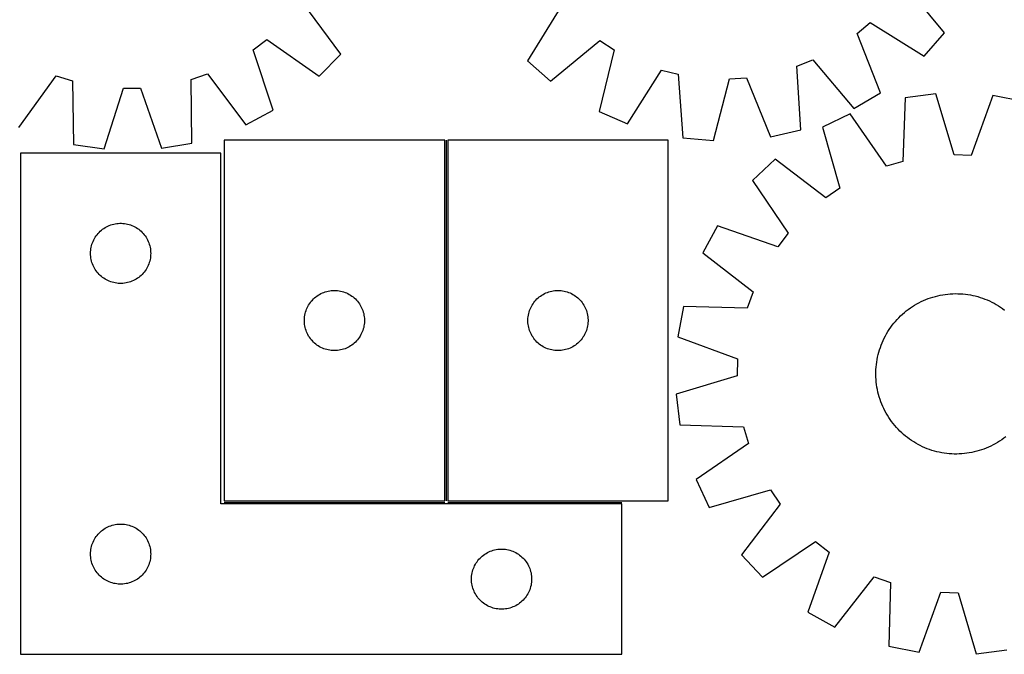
# Model space of a CAD drawing. Header units: millimetres. Extents: x 7 to 1493, y 7 to 2993.
# Tile 6 of 13: x 287 to 778, y 2116 to 2432. Entities that reach past the tile are written whole.
import ezdxf

# ---------------------------------------------------------------- set-up
doc = ezdxf.new("R2010")
doc.units = ezdxf.units.MM
doc.layers.add('COMMON', color=5, linetype='CONTINUOUS', true_color=0x0000ff)
doc.layers.add('CUT', color=7, linetype='CONTINUOUS', true_color=0x000000)

msp = doc.modelspace()

# ---------------------------------------------------------------- linework, layer by layer
at = {"layer": 'COMMON'}
for p, q in [((500.121481, 2372.191677), (500.121481, 2192.191677)), ((389.371481, 2191.441676), (499.371481, 2191.441676)), ((500.871482, 2191.441676), (587.742524, 2191.441676))]:
    msp.add_line(p, q, dxfattribs=at)
at = {"layer": 'CUT'}
for p, q in [((748.719159, 2425.664136), (728.511749, 2450.171999)), ((447.494778, 2415.129976), (428.642787, 2440.695131)), ((557.380113, 2438.737536), (540.612849, 2411.759144)), ((705.025355, 2425.359581), (711.610713, 2430.850703)), ((711.610713, 2430.850703), (738.589104, 2414.083439)), ((403.848482, 2417.189615), (410.721256, 2422.316442)), ((410.721256, 2422.316442), (436.753064, 2404.114253)), ((552.193546, 2401.62909), (576.701409, 2421.836499)), ((576.701409, 2421.836499), (583.958764, 2417.270302)), ((716.670397, 2395.806785), (705.025355, 2425.359581)), ((738.589104, 2414.083439), (748.719159, 2425.664136)), ((413.877723, 2387.050122), (403.848482, 2417.189615)), ((583.958764, 2417.270302), (576.34893, 2386.430957)), ((436.753064, 2404.114253), (447.494778, 2415.129976)), ((540.612849, 2411.759144), (552.193546, 2401.62909)), ((675.021007, 2409.019263), (682.980905, 2412.206644)), ((682.980905, 2412.206644), (703.45751, 2387.923247)), ((590.493186, 2380.375335), (607.557116, 2407.16707)), ((607.557116, 2407.16707), (615.870304, 2405.067004)), ((676.963784, 2377.314368), (675.021007, 2409.019263)), ((287.050472, 2378.46721), (305.538794, 2404.296587)), ((305.538794, 2404.296587), (313.726199, 2401.749869)), ((313.726199, 2401.749869), (314.301432, 2369.990715)), ((373.004093, 2402.496403), (381.124765, 2405.248501)), ((373.228852, 2370.732835), (373.004093, 2402.496403)), ((381.124765, 2405.248501), (400.257701, 2379.892919)), ((615.870304, 2405.067004), (618.162803, 2373.385476)), ((633.48608, 2371.997053), (641.435741, 2402.750551)), ((641.435741, 2402.750551), (649.991009, 2403.322187)), ((649.991009, 2403.322187), (661.961435, 2373.899684)), ((329.527159, 2367.775365), (339.128883, 2398.053768)), ((339.128883, 2398.053768), (347.702547, 2398.161743)), ((347.702547, 2398.161743), (358.063744, 2368.13475)), ((703.45751, 2387.923247), (716.670397, 2395.806785)), ((729.069936, 2393.280774), (727.943898, 2361.536377)), ((744.3318, 2395.231687), (729.069936, 2393.280774)), ((753.406872, 2364.791289), (744.3318, 2395.231687)), ((772.857857, 2394.377364), (761.977373, 2364.534612)), ((787.975618, 2391.516616), (772.857857, 2394.377364)), ((400.257701, 2379.892919), (413.877723, 2387.050122)), ((576.34893, 2386.430957), (590.493186, 2380.375335)), ((701.676043, 2385.278247), (687.764013, 2378.706644)), ((719.71355, 2359.13206), (701.676043, 2385.278247)), ((661.961435, 2373.899684), (676.963784, 2377.314368)), ((687.764013, 2378.706644), (696.502646, 2348.167963)), ((389.371481, 2372.191677), (389.371481, 2192.191677)), ((499.371481, 2372.191677), (389.371481, 2372.191677)), ((499.371481, 2192.191677), (499.371481, 2372.191677)), ((500.871482, 2372.191677), (500.871482, 2192.191677)), ((610.871482, 2372.191677), (500.871482, 2372.191677)), ((610.871482, 2192.191677), (610.871482, 2372.191677)), ((618.162803, 2373.385476), (633.48608, 2371.997053)), ((314.301432, 2369.990715), (329.527159, 2367.775365)), ((358.063744, 2368.13475), (373.228852, 2370.732835)), ((387.742524, 2365.691676), (287.742524, 2365.691676)), ((287.742524, 2365.691676), (287.742524, 2115.691676)), ((387.742524, 2190.691676), (387.742524, 2365.691676)), ((664.183789, 2362.63061), (652.983399, 2352.081591)), ((689.418094, 2343.338005), (664.183789, 2362.63061)), ((761.977373, 2364.534612), (753.406872, 2364.791289)), ((727.943898, 2361.536377), (719.71355, 2359.13206)), ((652.983399, 2352.081591), (670.731304, 2325.737965)), ((696.502646, 2348.167963), (689.418094, 2343.338005)), ((328.73931, 2327.689264), (329.368868, 2328.136831)), ((329.368868, 2328.136831), (330.020632, 2328.551395)), ((330.020632, 2328.551395), (330.692873, 2328.931857)), ((330.692873, 2328.931857), (331.383808, 2329.277209)), ((331.383808, 2329.277209), (332.091605, 2329.586535)), ((332.091605, 2329.586535), (332.814388, 2329.859014)), ((332.814388, 2329.859014), (333.550239, 2330.093924)), ((333.550239, 2330.093924), (334.297208, 2330.290641)), ((334.297208, 2330.290641), (335.053313, 2330.448645)), ((335.053313, 2330.448645), (335.816549, 2330.567516)), ((335.816549, 2330.567516), (336.584892, 2330.646938)), ((336.584892, 2330.646938), (337.356305, 2330.686703)), ((337.356305, 2330.686703), (338.128743, 2330.686703)), ((338.128743, 2330.686703), (338.900156, 2330.646938)), ((338.900156, 2330.646938), (339.668499, 2330.567516)), ((339.668499, 2330.567516), (340.431735, 2330.448645)), ((340.431735, 2330.448645), (341.18784, 2330.290641)), ((341.18784, 2330.290641), (341.934808, 2330.093924)), ((341.934808, 2330.093924), (342.67066, 2329.859014)), ((342.67066, 2329.859014), (343.393442, 2329.586535)), ((343.393442, 2329.586535), (344.10124, 2329.277209)), ((344.10124, 2329.277209), (344.792175, 2328.931857)), ((344.792175, 2328.931857), (345.464416, 2328.551395)), ((345.464416, 2328.551395), (346.11618, 2328.136831)), ((346.11618, 2328.136831), (346.745738, 2327.689264)), ((635.525042, 2329.505684), (628.132664, 2316.011859)), ((665.486034, 2318.955155), (635.525042, 2329.505684)), ((324.325218, 2322.398082), (324.688245, 2323.079897)), ((324.688245, 2323.079897), (325.08589, 2323.742118)), ((325.08589, 2323.742118), (325.517099, 2324.382992)), ((325.517099, 2324.382992), (325.980727, 2325.000818)), ((325.980727, 2325.000818), (326.475545, 2325.593957)), ((326.475545, 2325.593957), (327.000241, 2326.160838)), ((327.000241, 2326.160838), (327.553424, 2326.699956)), ((327.553424, 2326.699956), (328.133626, 2327.209882)), ((328.133626, 2327.209882), (328.73931, 2327.689264)), ((346.745738, 2327.689264), (347.351422, 2327.209882)), ((347.351422, 2327.209882), (347.931624, 2326.699956)), ((347.931624, 2326.699956), (348.484807, 2326.160838)), ((348.484807, 2326.160838), (349.009503, 2325.593957)), ((349.009503, 2325.593957), (349.504321, 2325.000818)), ((349.504321, 2325.000818), (349.967949, 2324.382992)), ((349.967949, 2324.382992), (350.399157, 2323.742118)), ((350.399157, 2323.742118), (350.796803, 2323.079897)), ((350.796803, 2323.079897), (351.15983, 2322.398082)), ((670.731304, 2325.737965), (665.486034, 2318.955155)), ((322.921205, 2318.000034), (323.059689, 2318.759956)), ((323.059689, 2318.759956), (323.237108, 2319.511742)), ((323.237108, 2319.511742), (323.452993, 2320.253398)), ((323.452993, 2320.253398), (323.706772, 2320.982957)), ((323.706772, 2320.982957), (323.99777, 2321.698484)), ((323.99777, 2321.698484), (324.325218, 2322.398082)), ((351.15983, 2322.398082), (351.487277, 2321.698484)), ((351.487277, 2321.698484), (351.778276, 2320.982957)), ((351.778276, 2320.982957), (352.032055, 2320.253398)), ((352.032055, 2320.253398), (352.24794, 2319.511742)), ((352.24794, 2319.511742), (352.425359, 2318.759956)), ((352.425359, 2318.759956), (352.563842, 2318.000034)), ((322.742524, 2315.691676), (322.762413, 2316.463857)), ((322.762413, 2314.919494), (322.742524, 2315.691676)), ((322.762413, 2316.463857), (322.822026, 2317.23399)), ((322.822026, 2314.149361), (322.762413, 2314.919494)), ((322.822026, 2317.23399), (322.921205, 2318.000034)), ((322.921205, 2313.383317), (322.822026, 2314.149361)), ((323.059689, 2312.623395), (322.921205, 2313.383317)), ((352.563842, 2313.383317), (352.425359, 2312.623395)), ((352.563842, 2318.000034), (352.663022, 2317.23399)), ((352.663022, 2314.149361), (352.563842, 2313.383317)), ((352.663022, 2317.23399), (352.722635, 2316.463857)), ((352.722635, 2314.919494), (352.663022, 2314.149361)), ((352.722635, 2316.463857), (352.742524, 2315.691676)), ((352.742524, 2315.691676), (352.722635, 2314.919494)), ((628.132664, 2316.011859), (653.152553, 2296.441986)), ((323.237108, 2311.871609), (323.059689, 2312.623395)), ((323.452993, 2311.129953), (323.237108, 2311.871609)), ((323.706772, 2310.400394), (323.452993, 2311.129953)), ((323.99777, 2309.684867), (323.706772, 2310.400394)), ((324.325218, 2308.985269), (323.99777, 2309.684867)), ((324.688245, 2308.303454), (324.325218, 2308.985269)), ((325.08589, 2307.641233), (324.688245, 2308.303454)), ((350.796803, 2308.303454), (350.399157, 2307.641233)), ((351.15983, 2308.985269), (350.796803, 2308.303454)), ((351.487277, 2309.684867), (351.15983, 2308.985269)), ((351.778276, 2310.400394), (351.487277, 2309.684867)), ((352.032055, 2311.129953), (351.778276, 2310.400394)), ((352.24794, 2311.871609), (352.032055, 2311.129953)), ((352.425359, 2312.623395), (352.24794, 2311.871609)), ((325.517099, 2307.000359), (325.08589, 2307.641233)), ((325.980727, 2306.382533), (325.517099, 2307.000359)), ((326.475545, 2305.789394), (325.980727, 2306.382533)), ((327.000241, 2305.222513), (326.475545, 2305.789394)), ((327.553424, 2304.683395), (327.000241, 2305.222513)), ((328.133626, 2304.173469), (327.553424, 2304.683395)), ((328.73931, 2303.694087), (328.133626, 2304.173469)), ((329.368868, 2303.24652), (328.73931, 2303.694087)), ((346.745738, 2303.694087), (346.11618, 2303.24652)), ((347.351422, 2304.173469), (346.745738, 2303.694087)), ((347.931624, 2304.683395), (347.351422, 2304.173469)), ((348.484807, 2305.222513), (347.931624, 2304.683395)), ((349.009503, 2305.789394), (348.484807, 2305.222513)), ((349.504321, 2306.382533), (349.009503, 2305.789394)), ((349.967949, 2307.000359), (349.504321, 2306.382533)), ((350.399157, 2307.641233), (349.967949, 2307.000359)), ((330.020632, 2302.831956), (329.368868, 2303.24652)), ((330.692873, 2302.451494), (330.020632, 2302.831956)), ((331.383808, 2302.106142), (330.692873, 2302.451494)), ((332.091605, 2301.796816), (331.383808, 2302.106142)), ((332.814388, 2301.524337), (332.091605, 2301.796816)), ((333.550239, 2301.289427), (332.814388, 2301.524337)), ((334.297208, 2301.09271), (333.550239, 2301.289427)), ((335.053313, 2300.934706), (334.297208, 2301.09271)), ((335.816549, 2300.815835), (335.053313, 2300.934706)), ((336.584892, 2300.736413), (335.816549, 2300.815835)), ((337.356305, 2300.696648), (336.584892, 2300.736413)), ((338.128743, 2300.696648), (337.356305, 2300.696648)), ((338.900156, 2300.736413), (338.128743, 2300.696648)), ((339.668499, 2300.815835), (338.900156, 2300.736413)), ((340.431735, 2300.934706), (339.668499, 2300.815835)), ((341.18784, 2301.09271), (340.431735, 2300.934706)), ((341.934808, 2301.289427), (341.18784, 2301.09271)), ((342.67066, 2301.524337), (341.934808, 2301.289427)), ((343.393442, 2301.796816), (342.67066, 2301.524337)), ((344.10124, 2302.106142), (343.393442, 2301.796816)), ((344.792175, 2302.451494), (344.10124, 2302.106142)), ((345.464416, 2302.831956), (344.792175, 2302.451494)), ((346.11618, 2303.24652), (345.464416, 2302.831956)), ((433.902319, 2292.933959), (434.469199, 2293.458655)), ((434.469199, 2293.458655), (435.062339, 2293.953474)), ((435.062339, 2293.953474), (435.680165, 2294.417102)), ((435.680165, 2294.417102), (436.321038, 2294.84831)), ((436.321038, 2294.84831), (436.98326, 2295.245955)), ((436.98326, 2295.245955), (437.665074, 2295.608983)), ((437.665074, 2295.608983), (438.364673, 2295.93643)), ((438.364673, 2295.93643), (439.0802, 2296.227429)), ((439.0802, 2296.227429), (439.809759, 2296.481207)), ((439.809759, 2296.481207), (440.551414, 2296.697092)), ((440.551414, 2296.697092), (441.3032, 2296.874512)), ((441.3032, 2296.874512), (442.063123, 2297.012995)), ((442.063123, 2297.012995), (442.829166, 2297.112175)), ((442.829166, 2297.112175), (443.5993, 2297.171788)), ((443.5993, 2297.171788), (444.371481, 2297.191677)), ((444.371481, 2297.191677), (445.143663, 2297.171788)), ((445.143663, 2297.171788), (445.913796, 2297.112175)), ((445.913796, 2297.112175), (446.67984, 2297.012995)), ((446.67984, 2297.012995), (447.439762, 2296.874512)), ((447.439762, 2296.874512), (448.191548, 2296.697092)), ((448.191548, 2296.697092), (448.933204, 2296.481207)), ((448.933204, 2296.481207), (449.662763, 2296.227429)), ((449.662763, 2296.227429), (450.37829, 2295.93643)), ((450.37829, 2295.93643), (451.077888, 2295.608983)), ((451.077888, 2295.608983), (451.759702, 2295.245955)), ((451.759702, 2295.245955), (452.421924, 2294.84831)), ((452.421924, 2294.84831), (453.062798, 2294.417102)), ((453.062798, 2294.417102), (453.680623, 2293.953474)), ((453.680623, 2293.953474), (454.273763, 2293.458655)), ((454.273763, 2293.458655), (454.840644, 2292.933959)), ((545.40232, 2292.933959), (545.9692, 2293.458655)), ((545.9692, 2293.458655), (546.56234, 2293.953474)), ((546.56234, 2293.953474), (547.180166, 2294.417102)), ((547.180166, 2294.417102), (547.821039, 2294.84831)), ((547.821039, 2294.84831), (548.483261, 2295.245955)), ((548.483261, 2295.245955), (549.165075, 2295.608983)), ((549.165075, 2295.608983), (549.864674, 2295.93643)), ((549.864674, 2295.93643), (550.580201, 2296.227429)), ((550.580201, 2296.227429), (551.30976, 2296.481207)), ((551.30976, 2296.481207), (552.051415, 2296.697092)), ((552.051415, 2296.697092), (552.803201, 2296.874512)), ((552.803201, 2296.874512), (553.563124, 2297.012995)), ((553.563124, 2297.012995), (554.329167, 2297.112175)), ((554.329167, 2297.112175), (555.099301, 2297.171788)), ((555.099301, 2297.171788), (555.871482, 2297.191677)), ((555.871482, 2297.191677), (556.643664, 2297.171788)), ((556.643664, 2297.171788), (557.413797, 2297.112175)), ((557.413797, 2297.112175), (558.179841, 2297.012995)), ((558.179841, 2297.012995), (558.939763, 2296.874512)), ((558.939763, 2296.874512), (559.691549, 2296.697092)), ((559.691549, 2296.697092), (560.433205, 2296.481207)), ((560.433205, 2296.481207), (561.162764, 2296.227429)), ((561.162764, 2296.227429), (561.878291, 2295.93643)), ((561.878291, 2295.93643), (562.577889, 2295.608983)), ((562.577889, 2295.608983), (563.259703, 2295.245955)), ((563.259703, 2295.245955), (563.921925, 2294.84831)), ((563.921925, 2294.84831), (564.562799, 2294.417102)), ((564.562799, 2294.417102), (565.180624, 2293.953474)), ((565.180624, 2293.953474), (565.773764, 2293.458655)), ((565.773764, 2293.458655), (566.340645, 2292.933959)), ((653.152553, 2296.441986), (650.260009, 2288.370273)), ((740.525634, 2293.103219), (741.710622, 2293.521323)), ((741.710622, 2293.521323), (742.908158, 2293.901999)), ((742.908158, 2293.901999), (744.117061, 2294.244872)), ((744.117061, 2294.244872), (745.336136, 2294.549603)), ((745.336136, 2294.549603), (746.564182, 2294.815892)), ((746.564182, 2294.815892), (747.799987, 2295.043475)), ((747.799987, 2295.043475), (749.04233, 2295.232129)), ((749.04233, 2295.232129), (750.289986, 2295.381666)), ((750.289986, 2295.381666), (751.541723, 2295.49194)), ((751.541723, 2295.49194), (752.796307, 2295.562842)), ((752.796307, 2295.562842), (754.052498, 2295.594301)), ((754.052498, 2295.594301), (755.309058, 2295.586286)), ((755.309058, 2295.586286), (756.564746, 2295.538806)), ((756.564746, 2295.538806), (757.818323, 2295.451908)), ((757.818323, 2295.451908), (759.068552, 2295.325676)), ((759.068552, 2295.325676), (760.314199, 2295.160236)), ((760.314199, 2295.160236), (761.554035, 2294.955751)), ((761.554035, 2294.955751), (762.786836, 2294.712423)), ((762.786836, 2294.712423), (764.011386, 2294.430492)), ((764.011386, 2294.430492), (765.226475, 2294.110235)), ((765.226475, 2294.110235), (766.430906, 2293.75197)), ((766.430906, 2293.75197), (767.623489, 2293.35605)), ((430.476622, 2287.842595), (430.785947, 2288.550392)), ((430.785947, 2288.550392), (431.131299, 2289.241328)), ((431.131299, 2289.241328), (431.511762, 2289.913569)), ((431.511762, 2289.913569), (431.926326, 2290.565332)), ((431.926326, 2290.565332), (432.373893, 2291.194891)), ((432.373893, 2291.194891), (432.853275, 2291.800574)), ((432.853275, 2291.800574), (433.363201, 2292.380777)), ((433.363201, 2292.380777), (433.902319, 2292.933959)), ((454.840644, 2292.933959), (455.379762, 2292.380777)), ((455.379762, 2292.380777), (455.889688, 2291.800574)), ((455.889688, 2291.800574), (456.36907, 2291.194891)), ((456.36907, 2291.194891), (456.816636, 2290.565332)), ((456.816636, 2290.565332), (457.231201, 2289.913569)), ((457.231201, 2289.913569), (457.611663, 2289.241328)), ((457.611663, 2289.241328), (457.957015, 2288.550392)), ((457.957015, 2288.550392), (458.266341, 2287.842595)), ((541.976623, 2287.842595), (542.285948, 2288.550392)), ((542.285948, 2288.550392), (542.6313, 2289.241328)), ((542.6313, 2289.241328), (543.011763, 2289.913569)), ((543.011763, 2289.913569), (543.426327, 2290.565332)), ((543.426327, 2290.565332), (543.873894, 2291.194891)), ((543.873894, 2291.194891), (544.353276, 2291.800574)), ((544.353276, 2291.800574), (544.863202, 2292.380777)), ((544.863202, 2292.380777), (545.40232, 2292.933959)), ((566.340645, 2292.933959), (566.879763, 2292.380777)), ((566.879763, 2292.380777), (567.389689, 2291.800574)), ((567.389689, 2291.800574), (567.869071, 2291.194891)), ((567.869071, 2291.194891), (568.316637, 2290.565332)), ((568.316637, 2290.565332), (568.731202, 2289.913569)), ((568.731202, 2289.913569), (569.111664, 2289.241328)), ((569.111664, 2289.241328), (569.457016, 2288.550392)), ((569.457016, 2288.550392), (569.766342, 2287.842595)), ((618.505118, 2289.145967), (615.644371, 2274.028206)), ((650.260009, 2288.370273), (618.505118, 2289.145967)), ((731.634674, 2288.468059), (732.678455, 2289.167721)), ((732.678455, 2289.167721), (733.743698, 2289.834253)), ((733.743698, 2289.834253), (734.829352, 2290.466996)), ((734.829352, 2290.466996), (735.934345, 2291.065325)), ((735.934345, 2291.065325), (737.057586, 2291.62865)), ((737.057586, 2291.62865), (738.197968, 2292.156416)), ((738.197968, 2292.156416), (739.354364, 2292.648101)), ((739.354364, 2292.648101), (740.525634, 2293.103219)), ((767.623489, 2293.35605), (768.803047, 2292.922865)), ((768.803047, 2292.922865), (769.968416, 2292.452842)), ((769.968416, 2292.452842), (771.118447, 2291.946447)), ((771.118447, 2291.946447), (772.252004, 2291.404178)), ((772.252004, 2291.404178), (773.367968, 2290.826571)), ((773.367968, 2290.826571), (774.465239, 2290.214196)), ((774.465239, 2290.214196), (775.542733, 2289.567656)), ((775.542733, 2289.567656), (776.599388, 2288.887591)), ((776.599388, 2288.887591), (777.634159, 2288.174671)), ((429.416218, 2283.349308), (429.495641, 2284.117652)), ((429.495641, 2284.117652), (429.614512, 2284.880888)), ((429.614512, 2284.880888), (429.772516, 2285.636993)), ((429.772516, 2285.636993), (429.969233, 2286.383961)), ((429.969233, 2286.383961), (430.204143, 2287.119812)), ((430.204143, 2287.119812), (430.476622, 2287.842595)), ((458.266341, 2287.842595), (458.53882, 2287.119812)), ((458.53882, 2287.119812), (458.773729, 2286.383961)), ((458.773729, 2286.383961), (458.970447, 2285.636993)), ((458.970447, 2285.636993), (459.12845, 2284.880888)), ((459.12845, 2284.880888), (459.247321, 2284.117652)), ((459.247321, 2284.117652), (459.326744, 2283.349308)), ((540.916219, 2283.349308), (540.995642, 2284.117652)), ((540.995642, 2284.117652), (541.114513, 2284.880888)), ((541.114513, 2284.880888), (541.272517, 2285.636993)), ((541.272517, 2285.636993), (541.469234, 2286.383961)), ((541.469234, 2286.383961), (541.704144, 2287.119812)), ((541.704144, 2287.119812), (541.976623, 2287.842595)), ((569.766342, 2287.842595), (570.038821, 2287.119812)), ((570.038821, 2287.119812), (570.27373, 2286.383961)), ((570.27373, 2286.383961), (570.470448, 2285.636993)), ((570.470448, 2285.636993), (570.628451, 2284.880888)), ((570.628451, 2284.880888), (570.747322, 2284.117652)), ((570.747322, 2284.117652), (570.826745, 2283.349308)), ((725.878764, 2283.615194), (726.772953, 2284.498049)), ((726.772953, 2284.498049), (727.694432, 2285.352381)), ((727.694432, 2285.352381), (728.642292, 2286.177347)), ((728.642292, 2286.177347), (729.615596, 2286.972133)), ((729.615596, 2286.972133), (730.613385, 2287.735955)), ((730.613385, 2287.735955), (731.634674, 2288.468059)), ((777.634159, 2288.174671), (778.646027, 2287.4296)), ((429.376454, 2282.577895), (429.416218, 2283.349308)), ((429.376454, 2281.805458), (429.376454, 2282.577895)), ((429.416218, 2281.034045), (429.376454, 2281.805458)), ((429.495641, 2280.265701), (429.416218, 2281.034045)), ((429.614512, 2279.502465), (429.495641, 2280.265701)), ((429.772516, 2278.74636), (429.614512, 2279.502465)), ((429.969233, 2277.999392), (429.772516, 2278.74636)), ((458.970447, 2278.74636), (458.773729, 2277.999392)), ((459.12845, 2279.502465), (458.970447, 2278.74636)), ((459.247321, 2280.265701), (459.12845, 2279.502465)), ((459.326744, 2281.034045), (459.247321, 2280.265701)), ((459.326744, 2283.349308), (459.366508, 2282.577895)), ((459.366508, 2281.805458), (459.326744, 2281.034045)), ((459.366508, 2282.577895), (459.366508, 2281.805458)), ((540.876455, 2282.577895), (540.916219, 2283.349308)), ((540.876455, 2281.805458), (540.876455, 2282.577895)), ((540.916219, 2281.034045), (540.876455, 2281.805458)), ((540.995642, 2280.265701), (540.916219, 2281.034045)), ((541.114513, 2279.502465), (540.995642, 2280.265701)), ((541.272517, 2278.74636), (541.114513, 2279.502465)), ((541.469234, 2277.999392), (541.272517, 2278.74636)), ((570.470448, 2278.74636), (570.27373, 2277.999392)), ((570.628451, 2279.502465), (570.470448, 2278.74636)), ((570.747322, 2280.265701), (570.628451, 2279.502465)), ((570.826745, 2281.034045), (570.747322, 2280.265701)), ((570.826745, 2283.349308), (570.866509, 2282.577895)), ((570.866509, 2281.805458), (570.826745, 2281.034045)), ((570.866509, 2282.577895), (570.866509, 2281.805458)), ((721.134143, 2277.769737), (721.847063, 2278.804508)), ((721.847063, 2278.804508), (722.592135, 2279.816376)), ((722.592135, 2279.816376), (723.368622, 2280.80434)), ((723.368622, 2280.80434), (724.175758, 2281.767428)), ((724.175758, 2281.767428), (725.012748, 2282.704687)), ((725.012748, 2282.704687), (725.878764, 2283.615194)), ((430.204143, 2277.263541), (429.969233, 2277.999392)), ((430.476622, 2276.540758), (430.204143, 2277.263541)), ((430.785947, 2275.832961), (430.476622, 2276.540758)), ((431.131299, 2275.142025), (430.785947, 2275.832961)), ((431.511762, 2274.469784), (431.131299, 2275.142025)), ((431.926326, 2273.818021), (431.511762, 2274.469784)), ((432.373893, 2273.188462), (431.926326, 2273.818021)), ((456.816636, 2273.818021), (456.36907, 2273.188462)), ((457.231201, 2274.469784), (456.816636, 2273.818021)), ((457.611663, 2275.142025), (457.231201, 2274.469784)), ((457.957015, 2275.832961), (457.611663, 2275.142025)), ((458.266341, 2276.540758), (457.957015, 2275.832961)), ((458.53882, 2277.263541), (458.266341, 2276.540758)), ((458.773729, 2277.999392), (458.53882, 2277.263541)), ((541.704144, 2277.263541), (541.469234, 2277.999392)), ((541.976623, 2276.540758), (541.704144, 2277.263541)), ((542.285948, 2275.832961), (541.976623, 2276.540758)), ((542.6313, 2275.142025), (542.285948, 2275.832961)), ((543.011763, 2274.469784), (542.6313, 2275.142025)), ((543.426327, 2273.818021), (543.011763, 2274.469784)), ((543.873894, 2273.188462), (543.426327, 2273.818021)), ((568.316637, 2273.818021), (567.869071, 2273.188462)), ((568.731202, 2274.469784), (568.316637, 2273.818021)), ((569.111664, 2275.142025), (568.731202, 2274.469784)), ((569.457016, 2275.832961), (569.111664, 2275.142025)), ((569.766342, 2276.540758), (569.457016, 2275.832961)), ((570.038821, 2277.263541), (569.766342, 2276.540758)), ((570.27373, 2277.999392), (570.038821, 2277.263541)), ((615.644371, 2274.028206), (645.487122, 2263.147722)), ((718.617556, 2273.422353), (719.195164, 2274.538317)), ((719.195164, 2274.538317), (719.807539, 2275.635588)), ((719.807539, 2275.635588), (720.454078, 2276.713082)), ((720.454078, 2276.713082), (721.134143, 2277.769737)), ((432.853275, 2272.582779), (432.373893, 2273.188462)), ((433.363201, 2272.002576), (432.853275, 2272.582779)), ((433.902319, 2271.449394), (433.363201, 2272.002576)), ((434.469199, 2270.924698), (433.902319, 2271.449394)), ((435.062339, 2270.429879), (434.469199, 2270.924698)), ((435.680165, 2269.966251), (435.062339, 2270.429879)), ((436.321038, 2269.535043), (435.680165, 2269.966251)), ((436.98326, 2269.137398), (436.321038, 2269.535043)), ((437.665074, 2268.77437), (436.98326, 2269.137398)), ((451.759702, 2269.137398), (451.077888, 2268.77437)), ((452.421924, 2269.535043), (451.759702, 2269.137398)), ((453.062798, 2269.966251), (452.421924, 2269.535043)), ((453.680623, 2270.429879), (453.062798, 2269.966251)), ((454.273763, 2270.924698), (453.680623, 2270.429879)), ((454.840644, 2271.449394), (454.273763, 2270.924698)), ((455.379762, 2272.002576), (454.840644, 2271.449394)), ((455.889688, 2272.582779), (455.379762, 2272.002576)), ((456.36907, 2273.188462), (455.889688, 2272.582779)), ((544.353276, 2272.582779), (543.873894, 2273.188462)), ((544.863202, 2272.002576), (544.353276, 2272.582779)), ((545.40232, 2271.449394), (544.863202, 2272.002576)), ((545.9692, 2270.924698), (545.40232, 2271.449394)), ((546.56234, 2270.429879), (545.9692, 2270.924698)), ((547.180166, 2269.966251), (546.56234, 2270.429879)), ((547.821039, 2269.535043), (547.180166, 2269.966251)), ((548.483261, 2269.137398), (547.821039, 2269.535043)), ((549.165075, 2268.77437), (548.483261, 2269.137398)), ((563.259703, 2269.137398), (562.577889, 2268.77437)), ((563.921925, 2269.535043), (563.259703, 2269.137398)), ((564.562799, 2269.966251), (563.921925, 2269.535043)), ((565.180624, 2270.429879), (564.562799, 2269.966251)), ((565.773764, 2270.924698), (565.180624, 2270.429879)), ((566.340645, 2271.449394), (565.773764, 2270.924698)), ((566.879763, 2272.002576), (566.340645, 2271.449394)), ((567.389689, 2272.582779), (566.879763, 2272.002576)), ((567.869071, 2273.188462), (567.389689, 2272.582779)), ((716.665685, 2268.793838), (717.09887, 2269.973396)), ((717.09887, 2269.973396), (717.568892, 2271.138765)), ((717.568892, 2271.138765), (718.075288, 2272.288796)), ((718.075288, 2272.288796), (718.617556, 2273.422353)), ((438.364673, 2268.446923), (437.665074, 2268.77437)), ((439.0802, 2268.155924), (438.364673, 2268.446923)), ((439.809759, 2267.902146), (439.0802, 2268.155924)), ((440.551414, 2267.686261), (439.809759, 2267.902146)), ((441.3032, 2267.508841), (440.551414, 2267.686261)), ((442.063123, 2267.370358), (441.3032, 2267.508841)), ((442.829166, 2267.271178), (442.063123, 2267.370358)), ((443.5993, 2267.211565), (442.829166, 2267.271178)), ((444.371481, 2267.191677), (443.5993, 2267.211565)), ((445.143663, 2267.211565), (444.371481, 2267.191677)), ((445.913796, 2267.271178), (445.143663, 2267.211565)), ((446.67984, 2267.370358), (445.913796, 2267.271178)), ((447.439762, 2267.508841), (446.67984, 2267.370358)), ((448.191548, 2267.686261), (447.439762, 2267.508841)), ((448.933204, 2267.902146), (448.191548, 2267.686261)), ((449.662763, 2268.155924), (448.933204, 2267.902146)), ((450.37829, 2268.446923), (449.662763, 2268.155924)), ((451.077888, 2268.77437), (450.37829, 2268.446923)), ((549.864674, 2268.446923), (549.165075, 2268.77437)), ((550.580201, 2268.155924), (549.864674, 2268.446923)), ((551.30976, 2267.902146), (550.580201, 2268.155924)), ((552.051415, 2267.686261), (551.30976, 2267.902146)), ((552.803201, 2267.508841), (552.051415, 2267.686261)), ((553.563124, 2267.370358), (552.803201, 2267.508841)), ((554.329167, 2267.271178), (553.563124, 2267.370358)), ((555.099301, 2267.211565), (554.329167, 2267.271178)), ((555.871482, 2267.191677), (555.099301, 2267.211565)), ((556.643664, 2267.211565), (555.871482, 2267.191677)), ((557.413797, 2267.271178), (556.643664, 2267.211565)), ((558.179841, 2267.370358), (557.413797, 2267.271178)), ((558.939763, 2267.508841), (558.179841, 2267.370358)), ((559.691549, 2267.686261), (558.939763, 2267.508841)), ((560.433205, 2267.902146), (559.691549, 2267.686261)), ((561.162764, 2268.155924), (560.433205, 2267.902146)), ((561.878291, 2268.446923), (561.162764, 2268.155924)), ((562.577889, 2268.77437), (561.878291, 2268.446923)), ((715.309312, 2263.957185), (715.591243, 2265.181735)), ((715.591243, 2265.181735), (715.911499, 2266.396824)), ((715.911499, 2266.396824), (716.269765, 2267.601255)), ((716.269765, 2267.601255), (716.665685, 2268.793838)), ((645.487122, 2263.147722), (645.230446, 2254.577221)), ((714.569827, 2258.988672), (714.696058, 2260.238901)), ((714.696058, 2260.238901), (714.861498, 2261.484548)), ((714.861498, 2261.484548), (715.065983, 2262.724384)), ((715.065983, 2262.724384), (715.309312, 2263.957185)), ((645.230446, 2254.577221), (614.790048, 2245.502149)), ((714.427434, 2255.222847), (714.435448, 2256.479407)), ((714.458893, 2253.966656), (714.427434, 2255.222847)), ((714.435448, 2256.479407), (714.482928, 2257.735095)), ((714.482928, 2257.735095), (714.569827, 2258.988672)), ((714.529794, 2252.712072), (714.458893, 2253.966656)), ((714.640068, 2251.460335), (714.529794, 2252.712072)), ((714.789606, 2250.212679), (714.640068, 2251.460335)), ((714.978259, 2248.970336), (714.789606, 2250.212679)), ((614.790048, 2245.502149), (616.74096, 2230.240285)), ((715.205843, 2247.734531), (714.978259, 2248.970336)), ((715.472131, 2246.506485), (715.205843, 2247.734531)), ((715.776862, 2245.28741), (715.472131, 2246.506485)), ((716.119735, 2244.078507), (715.776862, 2245.28741)), ((716.500411, 2242.880971), (716.119735, 2244.078507)), ((716.918515, 2241.695983), (716.500411, 2242.880971)), ((717.373634, 2240.524713), (716.918515, 2241.695983)), ((717.865319, 2239.368317), (717.373634, 2240.524713)), ((718.393084, 2238.227935), (717.865319, 2239.368317)), ((718.95641, 2237.104694), (718.393084, 2238.227935)), ((719.554739, 2235.999701), (718.95641, 2237.104694)), ((720.187482, 2234.914047), (719.554739, 2235.999701)), ((720.854013, 2233.848804), (720.187482, 2234.914047)), ((616.74096, 2230.240285), (648.485358, 2229.114247)), ((721.553676, 2232.805023), (720.854013, 2233.848804)), ((722.28578, 2231.783734), (721.553676, 2232.805023)), ((723.049601, 2230.785945), (722.28578, 2231.783734)), ((723.844388, 2229.812641), (723.049601, 2230.785945)), ((724.669354, 2228.864781), (723.844388, 2229.812641)), ((648.485358, 2229.114247), (650.889674, 2220.883899)), ((725.523686, 2227.943302), (724.669354, 2228.864781)), ((726.406541, 2227.049113), (725.523686, 2227.943302)), ((727.317047, 2226.183097), (726.406541, 2227.049113)), ((728.254307, 2225.346107), (727.317047, 2226.183097)), ((729.217394, 2224.538971), (728.254307, 2225.346107)), ((650.889674, 2220.883899), (624.743487, 2202.846392)), ((730.205359, 2223.762483), (729.217394, 2224.538971)), ((731.217227, 2223.017412), (730.205359, 2223.762483)), ((732.251998, 2222.304492), (731.217227, 2223.017412)), ((733.308652, 2221.624427), (732.251998, 2222.304492)), ((734.386146, 2220.977888), (733.308652, 2221.624427)), ((735.483417, 2220.365512), (734.386146, 2220.977888)), ((736.599382, 2219.787905), (735.483417, 2220.365512)), ((737.732939, 2219.245637), (736.599382, 2219.787905)), ((772.917041, 2220.126759), (771.7938, 2219.563433)), ((774.022034, 2220.725088), (772.917041, 2220.126759)), ((775.107687, 2221.357831), (774.022034, 2220.725088)), ((776.17293, 2222.024362), (775.107687, 2221.357831)), ((777.216711, 2222.724025), (776.17293, 2222.024362)), ((778.238, 2223.456129), (777.216711, 2222.724025)), ((779.235789, 2224.21995), (778.238, 2223.456129)), ((738.882969, 2218.739241), (737.732939, 2219.245637)), ((740.048339, 2218.269219), (738.882969, 2218.739241)), ((741.227897, 2217.836034), (740.048339, 2218.269219)), ((742.42048, 2217.440114), (741.227897, 2217.836034)), ((743.62491, 2217.081848), (742.42048, 2217.440114)), ((744.84, 2216.761592), (743.62491, 2217.081848)), ((746.06455, 2216.479661), (744.84, 2216.761592)), ((747.297351, 2216.236332), (746.06455, 2216.479661)), ((748.537186, 2216.031847), (747.297351, 2216.236332)), ((749.782833, 2215.866407), (748.537186, 2216.031847)), ((751.033062, 2215.740176), (749.782833, 2215.866407)), ((752.286639, 2215.653277), (751.033062, 2215.740176)), ((753.542327, 2215.605797), (752.286639, 2215.653277)), ((754.798887, 2215.597783), (753.542327, 2215.605797)), ((756.055079, 2215.629242), (754.798887, 2215.597783)), ((757.309662, 2215.700143), (756.055079, 2215.629242)), ((758.5614, 2215.810417), (757.309662, 2215.700143)), ((759.809056, 2215.959955), (758.5614, 2215.810417)), ((761.051399, 2216.148608), (759.809056, 2215.959955)), ((762.287203, 2216.376192), (761.051399, 2216.148608)), ((763.515249, 2216.64248), (762.287203, 2216.376192)), ((764.734325, 2216.947211), (763.515249, 2216.64248)), ((765.943228, 2217.290084), (764.734325, 2216.947211)), ((767.140764, 2217.67076), (765.943228, 2217.290084)), ((768.325751, 2218.088864), (767.140764, 2217.67076)), ((769.497021, 2218.543983), (768.325751, 2218.088864)), ((770.653418, 2219.035668), (769.497021, 2218.543983)), ((771.7938, 2219.563433), (770.653418, 2219.035668)), ((624.743487, 2202.846392), (631.31509, 2188.934362)), ((631.31509, 2188.934362), (661.853772, 2197.672995)), ((661.853772, 2197.672995), (666.68373, 2190.588443)), ((587.742524, 2190.691676), (387.742524, 2190.691676)), ((389.371481, 2192.191677), (499.371481, 2192.191677)), ((500.871482, 2192.191677), (610.871482, 2192.191677)), ((587.742524, 2115.691676), (587.742524, 2190.691676)), ((666.68373, 2190.588443), (647.391124, 2165.354138)), ((335.053313, 2180.448645), (335.816549, 2180.567516)), ((335.816549, 2180.567516), (336.584892, 2180.646938)), ((336.584892, 2180.646938), (337.356305, 2180.686703)), ((337.356305, 2180.686703), (338.128743, 2180.686703)), ((338.128743, 2180.686703), (338.900156, 2180.646938)), ((338.900156, 2180.646938), (339.668499, 2180.567516)), ((339.668499, 2180.567516), (340.431735, 2180.448645)), ((325.980727, 2175.000818), (326.475545, 2175.593957)), ((326.475545, 2175.593957), (327.000241, 2176.160838)), ((327.000241, 2176.160838), (327.553424, 2176.699956)), ((327.553424, 2176.699956), (328.133626, 2177.209882)), ((328.133626, 2177.209882), (328.73931, 2177.689264)), ((328.73931, 2177.689264), (329.368868, 2178.136831)), ((329.368868, 2178.136831), (330.020632, 2178.551395)), ((330.020632, 2178.551395), (330.692873, 2178.931857)), ((330.692873, 2178.931857), (331.383808, 2179.277209)), ((331.383808, 2179.277209), (332.091605, 2179.586535)), ((332.091605, 2179.586535), (332.814388, 2179.859014)), ((332.814388, 2179.859014), (333.550239, 2180.093924)), ((333.550239, 2180.093924), (334.297208, 2180.290641)), ((334.297208, 2180.290641), (335.053313, 2180.448645)), ((340.431735, 2180.448645), (341.18784, 2180.290641)), ((341.18784, 2180.290641), (341.934808, 2180.093924)), ((341.934808, 2180.093924), (342.67066, 2179.859014)), ((342.67066, 2179.859014), (343.393442, 2179.586535)), ((343.393442, 2179.586535), (344.10124, 2179.277209)), ((344.10124, 2179.277209), (344.792175, 2178.931857)), ((344.792175, 2178.931857), (345.464416, 2178.551395)), ((345.464416, 2178.551395), (346.11618, 2178.136831)), ((346.11618, 2178.136831), (346.745738, 2177.689264)), ((346.745738, 2177.689264), (347.351422, 2177.209882)), ((347.351422, 2177.209882), (347.931624, 2176.699956)), ((347.931624, 2176.699956), (348.484807, 2176.160838)), ((348.484807, 2176.160838), (349.009503, 2175.593957)), ((349.009503, 2175.593957), (349.504321, 2175.000818)), ((323.452993, 2170.253398), (323.706772, 2170.982957)), ((323.706772, 2170.982957), (323.99777, 2171.698484)), ((323.99777, 2171.698484), (324.325218, 2172.398082)), ((324.325218, 2172.398082), (324.688245, 2173.079897)), ((324.688245, 2173.079897), (325.08589, 2173.742118)), ((325.08589, 2173.742118), (325.517099, 2174.382992)), ((325.517099, 2174.382992), (325.980727, 2175.000818)), ((349.504321, 2175.000818), (349.967949, 2174.382992)), ((349.967949, 2174.382992), (350.399157, 2173.742118)), ((350.399157, 2173.742118), (350.796803, 2173.079897)), ((350.796803, 2173.079897), (351.15983, 2172.398082)), ((351.15983, 2172.398082), (351.487277, 2171.698484)), ((351.487277, 2171.698484), (351.778276, 2170.982957)), ((351.778276, 2170.982957), (352.032055, 2170.253398)), ((657.940144, 2154.153748), (684.28377, 2171.901653)), ((684.28377, 2171.901653), (691.06658, 2166.656383)), ((322.742524, 2165.691676), (322.762413, 2166.463857)), ((322.762413, 2166.463857), (322.822026, 2167.23399)), ((322.822026, 2167.23399), (322.921205, 2168.000034)), ((322.921205, 2168.000034), (323.059689, 2168.759956)), ((323.059689, 2168.759956), (323.237108, 2169.511742)), ((323.237108, 2169.511742), (323.452993, 2170.253398)), ((352.032055, 2170.253398), (352.24794, 2169.511742)), ((352.24794, 2169.511742), (352.425359, 2168.759956)), ((352.425359, 2168.759956), (352.563842, 2168.000034)), ((352.563842, 2168.000034), (352.663022, 2167.23399)), ((352.663022, 2167.23399), (352.722635, 2166.463857)), ((352.722635, 2166.463857), (352.742524, 2165.691676)), ((519.368868, 2165.636831), (520.020632, 2166.051395)), ((520.020632, 2166.051395), (520.692873, 2166.431857)), ((520.692873, 2166.431857), (521.383808, 2166.777209)), ((521.383808, 2166.777209), (522.091605, 2167.086535)), ((522.091605, 2167.086535), (522.814388, 2167.359014)), ((522.814388, 2167.359014), (523.550239, 2167.593924)), ((523.550239, 2167.593924), (524.297208, 2167.790641)), ((524.297208, 2167.790641), (525.053313, 2167.948645)), ((525.053313, 2167.948645), (525.816549, 2168.067516)), ((525.816549, 2168.067516), (526.584892, 2168.146938)), ((526.584892, 2168.146938), (527.356305, 2168.186703)), ((527.356305, 2168.186703), (528.128743, 2168.186703)), ((528.128743, 2168.186703), (528.900156, 2168.146938)), ((528.900156, 2168.146938), (529.668499, 2168.067516)), ((529.668499, 2168.067516), (530.431735, 2167.948645)), ((530.431735, 2167.948645), (531.18784, 2167.790641)), ((531.18784, 2167.790641), (531.934808, 2167.593924)), ((531.934808, 2167.593924), (532.67066, 2167.359014)), ((532.67066, 2167.359014), (533.393442, 2167.086535)), ((533.393442, 2167.086535), (534.10124, 2166.777209)), ((534.10124, 2166.777209), (534.792175, 2166.431857)), ((534.792175, 2166.431857), (535.464416, 2166.051395)), ((535.464416, 2166.051395), (536.11618, 2165.636831)), ((691.06658, 2166.656383), (680.516051, 2136.695391)), ((322.762413, 2164.919494), (322.742524, 2165.691676)), ((322.822026, 2164.149361), (322.762413, 2164.919494)), ((322.921205, 2163.383317), (322.822026, 2164.149361)), ((323.059689, 2162.623395), (322.921205, 2163.383317)), ((323.237108, 2161.871609), (323.059689, 2162.623395)), ((323.452993, 2161.129953), (323.237108, 2161.871609)), ((323.706772, 2160.400394), (323.452993, 2161.129953)), ((352.032055, 2161.129953), (351.778276, 2160.400394)), ((352.24794, 2161.871609), (352.032055, 2161.129953)), ((352.425359, 2162.623395), (352.24794, 2161.871609)), ((352.563842, 2163.383317), (352.425359, 2162.623395)), ((352.663022, 2164.149361), (352.563842, 2163.383317)), ((352.722635, 2164.919494), (352.663022, 2164.149361)), ((352.742524, 2165.691676), (352.722635, 2164.919494)), ((514.688245, 2160.579897), (515.08589, 2161.242118)), ((515.08589, 2161.242118), (515.517099, 2161.882992)), ((515.517099, 2161.882992), (515.980727, 2162.500818)), ((515.980727, 2162.500818), (516.475545, 2163.093957)), ((516.475545, 2163.093957), (517.000241, 2163.660838)), ((517.000241, 2163.660838), (517.553424, 2164.199956)), ((517.553424, 2164.199956), (518.133626, 2164.709882)), ((518.133626, 2164.709882), (518.73931, 2165.189264)), ((518.73931, 2165.189264), (519.368868, 2165.636831)), ((536.11618, 2165.636831), (536.745738, 2165.189264)), ((536.745738, 2165.189264), (537.351422, 2164.709882)), ((537.351422, 2164.709882), (537.931624, 2164.199956)), ((537.931624, 2164.199956), (538.484807, 2163.660838)), ((538.484807, 2163.660838), (539.009503, 2163.093957)), ((539.009503, 2163.093957), (539.504321, 2162.500818)), ((539.504321, 2162.500818), (539.967949, 2161.882992)), ((539.967949, 2161.882992), (540.399157, 2161.242118)), ((540.399157, 2161.242118), (540.796803, 2160.579897)), ((647.391124, 2165.354138), (657.940144, 2154.153748)), ((323.99777, 2159.684867), (323.706772, 2160.400394)), ((324.325218, 2158.985269), (323.99777, 2159.684867)), ((324.688245, 2158.303454), (324.325218, 2158.985269)), ((325.08589, 2157.641233), (324.688245, 2158.303454)), ((325.517099, 2157.000359), (325.08589, 2157.641233)), ((325.980727, 2156.382533), (325.517099, 2157.000359)), ((326.475545, 2155.789394), (325.980727, 2156.382533)), ((349.504321, 2156.382533), (349.009503, 2155.789394)), ((349.967949, 2157.000359), (349.504321, 2156.382533)), ((350.399157, 2157.641233), (349.967949, 2157.000359)), ((350.796803, 2158.303454), (350.399157, 2157.641233)), ((351.15983, 2158.985269), (350.796803, 2158.303454)), ((351.487277, 2159.684867), (351.15983, 2158.985269)), ((351.778276, 2160.400394), (351.487277, 2159.684867)), ((512.921205, 2155.500034), (513.059689, 2156.259956)), ((513.059689, 2156.259956), (513.237108, 2157.011742)), ((513.237108, 2157.011742), (513.452993, 2157.753398)), ((513.452993, 2157.753398), (513.706772, 2158.482957)), ((513.706772, 2158.482957), (513.99777, 2159.198484)), ((513.99777, 2159.198484), (514.325218, 2159.898082)), ((514.325218, 2159.898082), (514.688245, 2160.579897)), ((540.796803, 2160.579897), (541.15983, 2159.898082)), ((541.15983, 2159.898082), (541.487277, 2159.198484)), ((541.487277, 2159.198484), (541.778276, 2158.482957)), ((541.778276, 2158.482957), (542.032055, 2157.753398)), ((542.032055, 2157.753398), (542.24794, 2157.011742)), ((542.24794, 2157.011742), (542.425359, 2156.259956)), ((542.425359, 2156.259956), (542.563842, 2155.500034)), ((327.000241, 2155.222513), (326.475545, 2155.789394)), ((327.553424, 2154.683395), (327.000241, 2155.222513)), ((328.133626, 2154.173469), (327.553424, 2154.683395)), ((328.73931, 2153.694087), (328.133626, 2154.173469)), ((329.368868, 2153.24652), (328.73931, 2153.694087)), ((330.020632, 2152.831956), (329.368868, 2153.24652)), ((330.692873, 2152.451494), (330.020632, 2152.831956)), ((331.383808, 2152.106142), (330.692873, 2152.451494)), ((332.091605, 2151.796816), (331.383808, 2152.106142)), ((332.814388, 2151.524337), (332.091605, 2151.796816)), ((333.550239, 2151.289427), (332.814388, 2151.524337)), ((334.297208, 2151.09271), (333.550239, 2151.289427)), ((335.053313, 2150.934706), (334.297208, 2151.09271)), ((341.18784, 2151.09271), (340.431735, 2150.934706)), ((341.934808, 2151.289427), (341.18784, 2151.09271)), ((342.67066, 2151.524337), (341.934808, 2151.289427)), ((343.393442, 2151.796816), (342.67066, 2151.524337)), ((344.10124, 2152.106142), (343.393442, 2151.796816)), ((344.792175, 2152.451494), (344.10124, 2152.106142)), ((345.464416, 2152.831956), (344.792175, 2152.451494)), ((346.11618, 2153.24652), (345.464416, 2152.831956)), ((346.745738, 2153.694087), (346.11618, 2153.24652)), ((347.351422, 2154.173469), (346.745738, 2153.694087)), ((347.931624, 2154.683395), (347.351422, 2154.173469)), ((348.484807, 2155.222513), (347.931624, 2154.683395)), ((349.009503, 2155.789394), (348.484807, 2155.222513)), ((512.742524, 2153.191676), (512.762413, 2153.963857)), ((512.762413, 2152.419494), (512.742524, 2153.191676)), ((512.762413, 2153.963857), (512.822026, 2154.73399)), ((512.822026, 2151.649361), (512.762413, 2152.419494)), ((512.822026, 2154.73399), (512.921205, 2155.500034)), ((512.921205, 2150.883317), (512.822026, 2151.649361)), ((542.563842, 2155.500034), (542.663022, 2154.73399)), ((542.663022, 2151.649361), (542.563842, 2150.883317)), ((542.663022, 2154.73399), (542.722635, 2153.963857)), ((542.722635, 2152.419494), (542.663022, 2151.649361)), ((542.722635, 2153.963857), (542.742524, 2153.191676)), ((542.742524, 2153.191676), (542.722635, 2152.419494)), ((694.009876, 2129.303013), (713.579748, 2154.322902)), ((713.579748, 2154.322902), (721.651462, 2151.430358)), ((721.651462, 2151.430358), (720.875768, 2119.675467)), ((335.816549, 2150.815835), (335.053313, 2150.934706)), ((336.584892, 2150.736413), (335.816549, 2150.815835)), ((337.356305, 2150.696648), (336.584892, 2150.736413)), ((338.128743, 2150.696648), (337.356305, 2150.696648)), ((338.900156, 2150.736413), (338.128743, 2150.696648)), ((339.668499, 2150.815835), (338.900156, 2150.736413)), ((340.431735, 2150.934706), (339.668499, 2150.815835)), ((513.059689, 2150.123395), (512.921205, 2150.883317)), ((513.237108, 2149.371609), (513.059689, 2150.123395)), ((513.452993, 2148.629953), (513.237108, 2149.371609)), ((513.706772, 2147.900394), (513.452993, 2148.629953)), ((513.99777, 2147.184867), (513.706772, 2147.900394)), ((514.325218, 2146.485269), (513.99777, 2147.184867)), ((514.688245, 2145.803454), (514.325218, 2146.485269)), ((541.15983, 2146.485269), (540.796803, 2145.803454)), ((541.487277, 2147.184867), (541.15983, 2146.485269)), ((541.778276, 2147.900394), (541.487277, 2147.184867)), ((542.032055, 2148.629953), (541.778276, 2147.900394)), ((542.24794, 2149.371609), (542.032055, 2148.629953)), ((542.425359, 2150.123395), (542.24794, 2149.371609)), ((542.563842, 2150.883317), (542.425359, 2150.123395)), ((735.993528, 2116.81472), (746.874012, 2146.657471)), ((746.874012, 2146.657471), (755.444513, 2146.400795)), ((755.444513, 2146.400795), (764.519586, 2115.960397)), ((515.08589, 2145.141233), (514.688245, 2145.803454)), ((515.517099, 2144.500359), (515.08589, 2145.141233)), ((515.980727, 2143.882533), (515.517099, 2144.500359)), ((516.475545, 2143.289394), (515.980727, 2143.882533)), ((517.000241, 2142.722513), (516.475545, 2143.289394)), ((517.553424, 2142.183395), (517.000241, 2142.722513)), ((518.133626, 2141.673469), (517.553424, 2142.183395)), ((518.73931, 2141.194087), (518.133626, 2141.673469)), ((537.351422, 2141.673469), (536.745738, 2141.194087)), ((537.931624, 2142.183395), (537.351422, 2141.673469)), ((538.484807, 2142.722513), (537.931624, 2142.183395)), ((539.009503, 2143.289394), (538.484807, 2142.722513)), ((539.504321, 2143.882533), (539.009503, 2143.289394)), ((539.967949, 2144.500359), (539.504321, 2143.882533)), ((540.399157, 2145.141233), (539.967949, 2144.500359)), ((540.796803, 2145.803454), (540.399157, 2145.141233)), ((519.368868, 2140.74652), (518.73931, 2141.194087)), ((520.020632, 2140.331956), (519.368868, 2140.74652)), ((520.692873, 2139.951494), (520.020632, 2140.331956)), ((521.383808, 2139.606142), (520.692873, 2139.951494)), ((522.091605, 2139.296816), (521.383808, 2139.606142)), ((522.814388, 2139.024337), (522.091605, 2139.296816)), ((523.550239, 2138.789427), (522.814388, 2139.024337)), ((524.297208, 2138.59271), (523.550239, 2138.789427)), ((525.053313, 2138.434706), (524.297208, 2138.59271)), ((525.816549, 2138.315835), (525.053313, 2138.434706)), ((526.584892, 2138.236413), (525.816549, 2138.315835)), ((527.356305, 2138.196648), (526.584892, 2138.236413)), ((528.128743, 2138.196648), (527.356305, 2138.196648)), ((528.900156, 2138.236413), (528.128743, 2138.196648)), ((529.668499, 2138.315835), (528.900156, 2138.236413)), ((530.431735, 2138.434706), (529.668499, 2138.315835)), ((531.18784, 2138.59271), (530.431735, 2138.434706)), ((531.934808, 2138.789427), (531.18784, 2138.59271)), ((532.67066, 2139.024337), (531.934808, 2138.789427)), ((533.393442, 2139.296816), (532.67066, 2139.024337)), ((534.10124, 2139.606142), (533.393442, 2139.296816)), ((534.792175, 2139.951494), (534.10124, 2139.606142)), ((535.464416, 2140.331956), (534.792175, 2139.951494)), ((536.11618, 2140.74652), (535.464416, 2140.331956)), ((536.745738, 2141.194087), (536.11618, 2140.74652)), ((680.516051, 2136.695391), (694.009876, 2129.303013)), ((720.875768, 2119.675467), (735.993528, 2116.81472)), ((764.519586, 2115.960397), (779.78145, 2117.911309)), ((287.742524, 2115.691676), (587.742524, 2115.691676))]:
    msp.add_line(p, q, dxfattribs=at)

doc.saveas('drawing.dxf')
